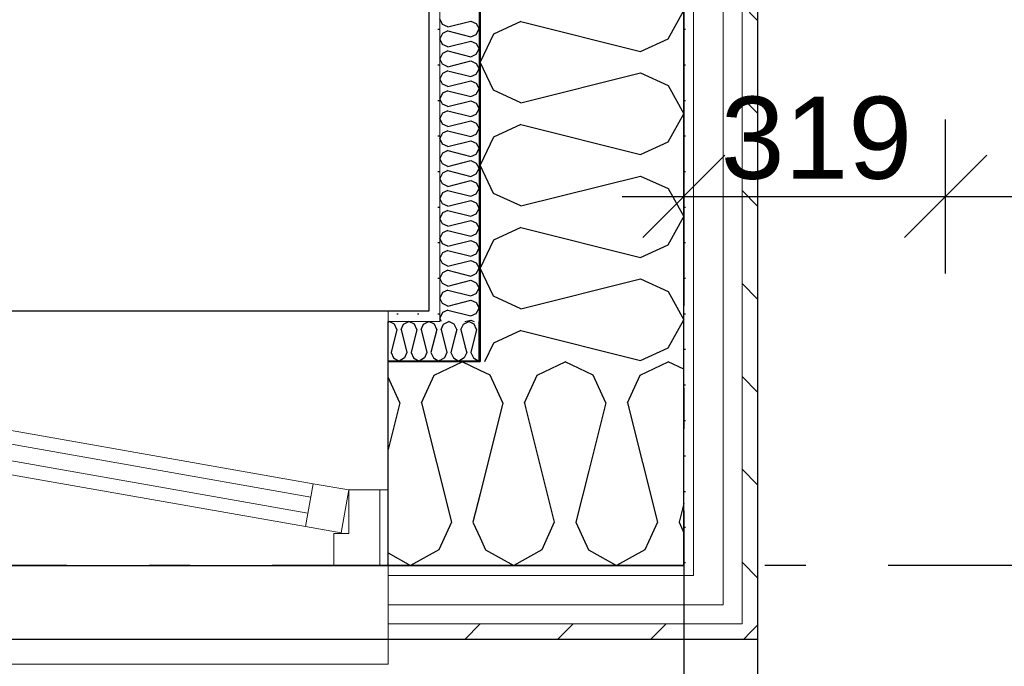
# Model space of a CAD drawing. Header units: millimetres. Extents: x -5000 to 341424, y -9235 to 550260.
# Tile 15 of 236: x 280727 to 281926, y 347648 to 348435. Entities that reach past the tile are written whole.
import ezdxf
from ezdxf.enums import TextEntityAlignment as Align

# ---------------------------------------------------------------- set-up
doc = ezdxf.new("R2010")
doc.units = ezdxf.units.MM
doc.header["$LTSCALE"] = 0.5
doc.header["$MEASUREMENT"] = 0
for name, pattern in [('Akselinje', [1500, 1000, -200, 100, -200]), ('Over snittplan', [260, 150, -50, 10, -50]), ('PLINE', [0])]:
    doc.linetypes.add(name, pattern=pattern)
for name, color, linetype in [('232- Ikke-bærende yttervegger (Skravur)(Nye konstruksjoner)', 7, 'Continuous'), ('232- Ikke-bærende yttervegger(Nye konstruksjoner)', 7, 'Continuous'), ('244- Vinduer_ dører_ foldevegger(Nye konstruksjoner)', 7, 'Continuous'), ('255- Gulvoverflate(Nye konstruksjoner)', 7, 'Continuous'), ('82-- Modullinjer(Nye konstruksjoner)', 7, 'Continuous'), ('842-M___1_50 Målsetting bygning', 7, 'Continuous'), ('862- M___Nettoareal(Nye konstruksjoner)', 7, 'Continuous'), ('862- M___Nettoareal(Polylinje)(Nye konstruksjoner)', 7, 'Continuous'), ('862- M___Nettoareal(Tekst)(Nye konstruksjoner)', 7, 'Continuous')]:
    doc.layers.add(name, color=color, linetype=linetype)
for name, color, linetype, lineweight in [('234- Vinduer_ dører_ porter(Nye konstruksjoner)', 7, 'Continuous', 0), ('235- Utvendig kledning og overflate(Nye konstruksjoner)', 7, 'Continuous', 0), ('236- Innvendig kledning og overflate(Nye konstruksjoner)', 7, 'Continuous', 0)]:
    doc.layers.add(name, color=color, linetype=linetype, lineweight=lineweight)
doc.styles.add('GENERATED_STYLE_1', font='txt')
doc.styles.add('GENERATED_STYLE_3', font='arial.ttf')
doc.styles.add('GENERATED_STYLE_5', font='arial.ttf')
doc.dimstyles.new('GENERATED_STYLE__2', dxfattribs={"dimtxt": 100, "dimasz": 95, "dimexe": 0.18, "dimexo": 0.0625, "dimgap": 0, "dimtad": 1, "dimtih": 1, "dimtoh": 1, "dimdec": 0, "dimzin": 0, "dimdsep": 46, "dimtxsty": 'GENERATED_STYLE_3', "dimblk": 'ARROWHEAD_6', "dimblk1": 'ARROWHEAD_6', "dimblk2": 'ARROWHEAD_6', "dimcen": 0.09, "dimse1": 1, "dimse2": 1, "dimclrd": 256, "dimclre": 256, "dimclrt": 256, "dimadec": 1, "dimazin": 0, "dimtfac": 1, "dimtdec": 4, "dimtmove": 0, "dimatfit": 3, "dimfxl": 1, "dimtolj": 1, "dimtzin": 0, "dimarcsym": 0})
pattern_1 = [(45, (0, 0), (-56.568542, 56.568542), [80, 0])]
pattern_2 = [(0, (0, 0), (0, 43.30127), [0, -25]), (0, (12.5, 21.65), (0, 43.30127), [0, -25])]

# ---------------------------------------------------------------- blocks, each defined once
blk = doc.blocks.new('LEILIGHET 4__1', base_point=(283768.6, 348580.7))
at = {"layer": '862- M___Nettoareal(Polylinje)(Nye konstruksjoner)', "flags": 128}
blk.add_lwpolyline([(286041, 356380.7), (277911, 356380.7), (277911, 348080.7), (281226, 348080.7), (281226, 349780.7), (286041, 349780.7)], close=True, dxfattribs=at)
at = {"layer": '862- M___Nettoareal(Tekst)(Nye konstruksjoner)', "style": 'GENERATED_STYLE_1'}
for tag, p in [('DUMMY_861', (280027.5, 358559.6)), ('ROOM_NAME', (279287.3, 358509.7)), ('DUMMY_862', (279287.3, 358371.3))]:
    blk.add_attdef(tag, text='', height=100, dxfattribs=at).set_placement(p, align=Align.TOP_LEFT)
blk = doc.blocks.new('UTEPLASS__27', base_point=(283776.8, 347380.7))
at = {"layer": '862- M___Nettoareal(Polylinje)(Nye konstruksjoner)', "linetype": 'PLINE', "flags": 128}
blk.add_lwpolyline([(285803, 349380.7), (281626, 349380.7), (281626, 346530.7), (285803, 346530.7)], close=True, dxfattribs=at)
at = {"layer": '862- M___Nettoareal(Tekst)(Nye konstruksjoner)', "style": 'GENERATED_STYLE_1'}
for tag, p in [('DUMMY_861', (284091.6, 347568.9)), ('ROOM_NAME', (283461.9, 347519.1)), ('DUMMY_862', (283461.9, 347380.7))]:
    blk.add_attdef(tag, text='', height=100, dxfattribs=at).set_placement(p, align=Align.TOP_LEFT)
blk = doc.blocks.new('*X45')
at = {"layer": '232- Ikke-bærende yttervegger (Skravur)(Nye konstruksjoner)', "linetype": 'PLINE'}
for p, q in [((281243, 348063.7), (281243.3, 348064.5)), ((281243.3, 348064.5), (281250, 348067.7)), ((281256.6, 348064.5), (281250, 348067.7)), ((281259.6, 348058), (281256.6, 348064.5)), ((281264.7, 348058), (281267.6, 348064.5)), ((281267.6, 348064.5), (281274.3, 348067.7)), ((281280.9, 348064.5), (281274.3, 348067.7)), ((281283.8, 348058), (281280.9, 348064.5)), ((281259.6, 348058), (281257.4, 348049.3)), ((281264.7, 348058), (281270, 348036.7)), ((281283.8, 348058), (281276.8, 348029.9)), ((281287, 348020), (281286.8, 348019.9))]:
    blk.add_line(p, q, dxfattribs=at)
blk = doc.blocks.new('*X46')
at = {"layer": '232- Ikke-bærende yttervegger (Skravur)(Nye konstruksjoner)', "linetype": 'PLINE'}
for p, q in [((281357.4, 348002.5), (281391.6, 348018.7)), ((281425.9, 348002.5), (281391.6, 348018.7)), ((281482.8, 348002.5), (281517.1, 348018.7)), ((281536, 348009.7), (281517.1, 348018.7)), ((281342.1, 347968.9), (281357.4, 348002.5)), ((281441.2, 347968.9), (281425.9, 348002.5)), ((281467.5, 347968.9), (281482.8, 348002.5)), ((281342.1, 347968.9), (281343.5, 347963.2)), ((281441.2, 347968.9), (281420.5, 347886.2)), ((281467.5, 347968.9), (281503.9, 347823.4)), ((281536, 347846.4), (281530.3, 347823.4)), ((281503.9, 347823.4), (281497.5, 347809.2)), ((281530.3, 347823.4), (281536, 347810.7))]:
    blk.add_line(p, q, dxfattribs=at)
blk = doc.blocks.new('*X49')
at = {"layer": '232- Ikke-bærende yttervegger (Skravur)(Nye konstruksjoner)', "linetype": 'PLINE'}
for p, q in [((281176, 348067.1), (281177.1, 348067.7)), ((281183.8, 348064.5), (281177.1, 348067.7)), ((281186.7, 348058), (281183.8, 348064.5)), ((281191.8, 348058), (281194.8, 348064.5)), ((281194.8, 348064.5), (281201.4, 348067.7)), ((281208, 348064.5), (281201.4, 348067.7)), ((281211, 348058), (281208, 348064.5)), ((281216.1, 348058), (281219.1, 348064.5)), ((281219.1, 348064.5), (281225.7, 348067.7)), ((281232.3, 348064.5), (281225.7, 348067.7)), ((281235.3, 348058), (281232.3, 348064.5)), ((281186.7, 348058), (281179.7, 348029.9)), ((281191.8, 348058), (281198.9, 348029.9)), ((281211, 348058), (281204, 348029.9)), ((281216.1, 348058), (281223.1, 348029.9)), ((281235.3, 348058), (281228.2, 348029.9)), ((281179.7, 348029.9), (281182.6, 348023.4)), ((281198.9, 348029.9), (281195.9, 348023.4)), ((281204, 348029.9), (281206.9, 348023.4)), ((281223.1, 348029.9), (281220.2, 348023.4)), ((281228.2, 348029.9), (281231.2, 348023.4)), ((281182.6, 348023.4), (281189.3, 348019.7)), ((281195.9, 348023.4), (281189.3, 348019.7)), ((281206.9, 348023.4), (281213.6, 348019.7)), ((281220.2, 348023.4), (281213.6, 348019.7)), ((281231.2, 348023.4), (281237.8, 348019.7)), ((281239, 348020.3), (281237.8, 348019.7))]:
    blk.add_line(p, q, dxfattribs=at)
blk = doc.blocks.new('*X50')
at = {"layer": '232- Ikke-bærende yttervegger (Skravur)(Nye konstruksjoner)', "linetype": 'PLINE'}
for p, q in [((281240.4, 348058), (281243, 348063.7)), ((281240.4, 348058), (281247.4, 348029.9)), ((281257.4, 348049.3), (281252.5, 348029.9)), ((281247.4, 348029.9), (281244.5, 348023.4)), ((281252.5, 348029.9), (281255.5, 348023.4)), ((281271.7, 348029.9), (281268.8, 348023.4)), ((281270, 348036.7), (281271.7, 348029.9)), ((281276.8, 348029.9), (281279.8, 348023.4)), ((281244.5, 348023.4), (281239, 348020.3)), ((281255.5, 348023.4), (281262.1, 348019.7)), ((281268.8, 348023.4), (281262.1, 348019.7)), ((281279.8, 348023.4), (281286.4, 348019.7)), ((281286.8, 348019.9), (281286.4, 348019.7))]:
    blk.add_line(p, q, dxfattribs=at)
blk = doc.blocks.new('*X53')
at = {"layer": '232- Ikke-bærende yttervegger (Skravur)(Nye konstruksjoner)', "linetype": 'PLINE'}
for p, q in [((281231.9, 348002.5), (281266.2, 348018.7)), ((281288, 348008.3), (281266.2, 348018.7)), ((281190.3, 347968.9), (281176, 348000.2)), ((281216.6, 347968.9), (281231.9, 348002.5)), ((281190.3, 347968.9), (281176, 347911.8)), ((281216.6, 347968.9), (281253, 347823.4)), ((281288, 347858), (281279.3, 347823.4)), ((281253, 347823.4), (281237.7, 347789.8)), ((281279.3, 347823.4), (281288, 347804.4)), ((281237.7, 347789.8), (281203.4, 347770.7)), ((281176, 347786), (281203.4, 347770.7))]:
    blk.add_line(p, q, dxfattribs=at)
blk = doc.blocks.new('*X54')
at = {"layer": '232- Ikke-bærende yttervegger (Skravur)(Nye konstruksjoner)', "linetype": 'PLINE'}
for p, q in [((281300.4, 348002.5), (281288, 348008.3)), ((281315.7, 347968.9), (281300.4, 348002.5)), ((281315.7, 347968.9), (281288, 347858)), ((281343.5, 347963.2), (281378.4, 347823.4)), ((281420.5, 347886.2), (281404.8, 347823.4)), ((281378.4, 347823.4), (281363.2, 347789.8)), ((281404.8, 347823.4), (281420.1, 347789.8)), ((281288, 347804.4), (281294.6, 347789.8)), ((281497.5, 347809.2), (281488.6, 347789.8)), ((281294.6, 347789.8), (281328.9, 347770.7)), ((281363.2, 347789.8), (281328.9, 347770.7)), ((281420.1, 347789.8), (281454.3, 347770.7)), ((281488.6, 347789.8), (281454.3, 347770.7))]:
    blk.add_line(p, q, dxfattribs=at)
blk = doc.blocks.new('Vindu[1]')
at = {"layer": '234- Vinduer_ dører_ porter(Nye konstruksjoner)', "linetype": 'PLINE'}
for p, q in [((280066, 348080.7), (281176, 348080.7)), ((280172.7, 348031.1), (281084.7, 347870.3)), ((280169.9, 348014.9), (281081.8, 347854.1)), ((281078.3, 347834.4), (280166.4, 347995.2)), ((281075.5, 347818.1), (280163.5, 347978.9)), ((281075.5, 347818.1), (281084.7, 347870.3)), ((281084.7, 347870.3), (281128, 347862.7)), ((281128, 347862.7), (281118.8, 347810.5)), ((281128, 347809.7), (281128, 347862.7)), ((281128, 347862.7), (281166, 347862.7)), ((281166, 347862.7), (281176, 347862.7)), ((281166, 347770.7), (281166, 347862.7)), ((281118.8, 347810.5), (281075.5, 347818.1)), ((281110, 347770.7), (281110, 347809.7)), ((281110, 347809.7), (281128, 347809.7)), ((281166, 347770.7), (281110, 347770.7)), ((281176, 347770.7), (281166, 347770.7)), ((280066, 347680.7), (281176, 347680.7)), ((281176, 347650.7), (281176, 347680.7)), ((280066, 347650.7), (281176, 347650.7))]:
    blk.add_line(p, q, dxfattribs=at)
at = {"layer": '235- Utvendig kledning og overflate(Nye konstruksjoner)', "linetype": 'PLINE'}
for p, q in [((281176, 347758.7), (281176, 347770.7)), ((281176, 347722.7), (281176, 347758.7)), ((281176, 347699.7), (281176, 347722.7)), ((281176, 347680.7), (281176, 347699.7))]:
    blk.add_line(p, q, dxfattribs=at)
at = {"layer": '236- Innvendig kledning og overflate(Nye konstruksjoner)', "linetype": 'PLINE'}
for p, q in [((281176, 348067.7), (281176, 348080.7)), ((281176, 348018.7), (281176, 348019.7))]:
    blk.add_line(p, q, dxfattribs=at)
at = {"layer": '244- Vinduer_ dører_ foldevegger(Nye konstruksjoner)', "linetype": 'PLINE'}
for p, q in [((281176, 348019.7), (281176, 348067.7)), ((281176, 347862.7), (281176, 348018.7)), ((281176, 347770.7), (281176, 347862.7)), ((281176, 347770.7), (281176, 347862.7))]:
    blk.add_line(p, q, dxfattribs=at)
blk = doc.blocks.new('*X59')
at = {"layer": '232- Ikke-bærende yttervegger (Skravur)(Nye konstruksjoner)', "linetype": 'PLINE'}
for p, q in [((281242.1, 348429.6), (281239, 348436.3)), ((281248.6, 348426.7), (281242.1, 348429.6)), ((281248.6, 348426.7), (281276.8, 348433.7)), ((281276.8, 348433.7), (281283.3, 348430.7)), ((281283.3, 348430.7), (281287, 348424.1)), ((281283.3, 348417.5), (281287, 348424.1)), ((281242.1, 348418.6), (281239, 348412)), ((281248.6, 348421.6), (281242.1, 348418.6)), ((281248.6, 348421.6), (281276.8, 348414.5)), ((281276.8, 348414.5), (281283.3, 348417.5)), ((281242.1, 348405.3), (281239, 348412)), ((281248.6, 348402.4), (281242.1, 348405.3)), ((281248.6, 348402.4), (281276.8, 348409.4)), ((281276.8, 348409.4), (281283.3, 348406.5)), ((281283.3, 348406.5), (281287, 348399.8)), ((281242.1, 348394.3), (281239, 348387.7)), ((281248.6, 348397.3), (281242.1, 348394.3)), ((281248.6, 348397.3), (281276.8, 348390.2)), ((281276.8, 348390.2), (281283.3, 348393.2)), ((281283.3, 348393.2), (281287, 348399.8)), ((281242.1, 348381.1), (281239, 348387.7)), ((281248.6, 348378.1), (281242.1, 348381.1)), ((281248.6, 348378.1), (281276.8, 348385.1)), ((281276.8, 348385.1), (281283.3, 348382.2)), ((281283.3, 348382.2), (281287, 348375.6)), ((281242.1, 348370), (281239, 348363.4)), ((281248.6, 348373), (281242.1, 348370)), ((281248.6, 348373), (281276.8, 348366)), ((281276.8, 348366), (281283.3, 348368.9)), ((281283.3, 348368.9), (281287, 348375.6)), ((281242.1, 348356.8), (281239, 348363.4)), ((281248.6, 348353.8), (281242.1, 348356.8)), ((281248.6, 348353.8), (281276.8, 348360.9)), ((281276.8, 348360.9), (281283.3, 348357.9)), ((281283.3, 348357.9), (281287, 348351.3)), ((281242.1, 348345.8), (281239, 348339.1)), ((281248.6, 348348.7), (281242.1, 348345.8)), ((281248.6, 348348.7), (281276.8, 348341.7)), ((281276.8, 348341.7), (281283.3, 348344.6)), ((281283.3, 348344.6), (281287, 348351.3)), ((281242.1, 348332.5), (281239, 348339.1)), ((281248.6, 348329.5), (281242.1, 348332.5)), ((281248.6, 348329.5), (281276.8, 348336.6)), ((281276.8, 348336.6), (281283.3, 348333.6)), ((281283.3, 348333.6), (281287, 348327)), ((281242.1, 348321.5), (281239, 348314.9)), ((281248.6, 348324.4), (281242.1, 348321.5)), ((281248.6, 348324.4), (281276.8, 348317.4)), ((281276.8, 348317.4), (281283.3, 348320.4)), ((281283.3, 348320.4), (281287, 348327)), ((281242.1, 348308.2), (281239, 348314.9)), ((281248.6, 348305.3), (281242.1, 348308.2)), ((281248.6, 348305.3), (281276.8, 348312.3)), ((281276.8, 348312.3), (281283.3, 348309.3)), ((281283.3, 348309.3), (281287, 348302.7)), ((281242.1, 348297.2), (281239, 348290.6)), ((281248.6, 348300.2), (281242.1, 348297.2)), ((281248.6, 348300.2), (281276.8, 348293.1)), ((281276.8, 348293.1), (281283.3, 348296.1)), ((281283.3, 348296.1), (281287, 348302.7)), ((281242.1, 348283.9), (281239, 348290.6)), ((281248.6, 348281), (281242.1, 348283.9)), ((281248.6, 348281), (281276.8, 348288)), ((281276.8, 348288), (281283.3, 348285.1)), ((281283.3, 348285.1), (281287, 348278.4)), ((281242.1, 348272.9), (281239, 348266.3)), ((281248.6, 348275.9), (281242.1, 348272.9)), ((281248.6, 348275.9), (281276.8, 348268.8)), ((281276.8, 348268.8), (281283.3, 348271.8)), ((281283.3, 348271.8), (281287, 348278.4)), ((281242.1, 348259.7), (281239, 348266.3)), ((281248.6, 348256.7), (281242.1, 348259.7)), ((281248.6, 348256.7), (281276.8, 348263.7)), ((281276.8, 348263.7), (281283.3, 348260.8)), ((281283.3, 348260.8), (281287, 348254.2)), ((281242.1, 348248.6), (281239, 348242)), ((281248.6, 348251.6), (281242.1, 348248.6)), ((281248.6, 348251.6), (281276.8, 348244.6)), ((281276.8, 348244.6), (281283.3, 348247.5)), ((281283.3, 348247.5), (281287, 348254.2)), ((281242.1, 348235.4), (281239, 348242)), ((281248.6, 348232.4), (281242.1, 348235.4)), ((281248.6, 348232.4), (281276.8, 348239.5)), ((281276.8, 348239.5), (281283.3, 348236.5)), ((281283.3, 348236.5), (281287, 348229.9)), ((281242.1, 348224.4), (281239, 348217.7)), ((281248.6, 348227.3), (281242.1, 348224.4)), ((281248.6, 348227.3), (281276.8, 348220.3)), ((281276.8, 348220.3), (281283.3, 348223.2)), ((281283.3, 348223.2), (281287, 348229.9)), ((281242.1, 348211.1), (281239, 348217.7)), ((281248.6, 348208.1), (281242.1, 348211.1)), ((281248.6, 348208.1), (281276.8, 348215.2)), ((281276.8, 348215.2), (281283.3, 348212.2)), ((281283.3, 348212.2), (281287, 348205.6)), ((281242.1, 348200.1), (281239, 348193.4)), ((281248.6, 348203), (281242.1, 348200.1)), ((281248.6, 348203), (281276.8, 348196)), ((281276.8, 348196), (281283.3, 348199)), ((281283.3, 348199), (281287, 348205.6)), ((281242.1, 348186.8), (281239, 348193.4)), ((281248.6, 348183.9), (281242.1, 348186.8)), ((281248.6, 348183.9), (281276.8, 348190.9)), ((281276.8, 348190.9), (281283.3, 348187.9)), ((281283.3, 348187.9), (281287, 348181.3)), ((281242.1, 348175.8), (281239, 348169.2)), ((281248.6, 348178.8), (281242.1, 348175.8)), ((281248.6, 348178.8), (281276.8, 348171.7)), ((281276.8, 348171.7), (281283.3, 348174.7)), ((281283.3, 348174.7), (281287, 348181.3)), ((281242.1, 348162.5), (281239, 348169.2)), ((281248.6, 348159.6), (281242.1, 348162.5)), ((281248.6, 348159.6), (281276.8, 348166.6)), ((281276.8, 348166.6), (281283.3, 348163.7)), ((281283.3, 348163.7), (281287, 348157)), ((281242.1, 348151.5), (281239, 348144.9)), ((281248.6, 348154.5), (281242.1, 348151.5)), ((281248.6, 348154.5), (281276.8, 348147.4)), ((281276.8, 348147.4), (281283.3, 348150.4)), ((281283.3, 348150.4), (281287, 348157)), ((281242.1, 348138.3), (281239, 348144.9)), ((281248.6, 348135.3), (281242.1, 348138.3)), ((281248.6, 348135.3), (281276.8, 348142.3)), ((281276.8, 348142.3), (281283.3, 348139.4)), ((281283.3, 348139.4), (281287, 348132.7)), ((281242.1, 348127.2), (281239, 348120.6)), ((281248.6, 348130.2), (281242.1, 348127.2)), ((281248.6, 348130.2), (281276.8, 348123.2)), ((281276.8, 348123.2), (281283.3, 348126.1)), ((281283.3, 348126.1), (281287, 348132.7)), ((281242.1, 348114), (281239, 348120.6)), ((281248.6, 348111), (281242.1, 348114)), ((281248.6, 348111), (281276.8, 348118.1)), ((281276.8, 348118.1), (281283.3, 348115.1)), ((281283.3, 348115.1), (281287, 348108.5)), ((281242.1, 348103), (281239, 348096.3)), ((281248.6, 348105.9), (281242.1, 348103)), ((281248.6, 348105.9), (281276.8, 348098.9)), ((281276.8, 348098.9), (281283.3, 348101.8)), ((281283.3, 348101.8), (281287, 348108.5)), ((281242.1, 348089.7), (281239, 348096.3)), ((281248.6, 348086.7), (281242.1, 348089.7)), ((281248.6, 348086.7), (281276.8, 348093.8)), ((281276.8, 348093.8), (281283.3, 348090.8)), ((281283.3, 348090.8), (281287, 348084.2)), ((281242.1, 348078.7), (281239, 348072)), ((281248.6, 348081.6), (281242.1, 348078.7)), ((281248.6, 348081.6), (281276.8, 348074.6)), ((281276.8, 348074.6), (281283.3, 348077.6)), ((281283.3, 348077.6), (281287, 348084.2)), ((281241.1, 348067.7), (281239, 348072)), ((281269.6, 348067.7), (281276.8, 348069.5)), ((281276.8, 348069.5), (281280.8, 348067.7))]:
    blk.add_line(p, q, dxfattribs=at)
blk = doc.blocks.new('*X61')
at = {"layer": '232- Ikke-bærende yttervegger (Skravur)(Nye konstruksjoner)', "linetype": 'PLINE'}
for p, q in [((281516.9, 348412.1), (281536, 348446.4)), ((281337.8, 348433.2), (281304.2, 348417.9)), ((281337.8, 348433.2), (281483.3, 348396.8)), ((281304.2, 348417.9), (281288, 348383.7)), ((281483.3, 348396.8), (281516.9, 348412.1)), ((281304.2, 348349.4), (281288, 348383.7)), ((281337.8, 348334.1), (281483.3, 348370.5)), ((281483.3, 348370.5), (281516.9, 348355.2)), ((281516.9, 348355.2), (281536, 348320.9)), ((281337.8, 348334.1), (281304.2, 348349.4)), ((281516.9, 348286.7), (281536, 348320.9)), ((281337.8, 348307.7), (281304.2, 348292.5)), ((281337.8, 348307.7), (281483.3, 348271.4)), ((281304.2, 348292.5), (281288, 348258.2)), ((281483.3, 348271.4), (281516.9, 348286.7)), ((281304.2, 348223.9), (281288, 348258.2)), ((281337.8, 348208.6), (281483.3, 348245)), ((281483.3, 348245), (281516.9, 348229.7)), ((281337.8, 348208.6), (281304.2, 348223.9)), ((281516.9, 348229.7), (281536, 348195.5)), ((281516.9, 348161.2), (281536, 348195.5)), ((281337.8, 348182.3), (281304.2, 348167)), ((281337.8, 348182.3), (281483.3, 348145.9)), ((281304.2, 348167), (281288, 348132.7)), ((281483.3, 348145.9), (281516.9, 348161.2)), ((281304.2, 348098.5), (281288, 348132.7)), ((281337.8, 348083.2), (281483.3, 348119.6)), ((281483.3, 348119.6), (281516.9, 348104.3)), ((281516.9, 348104.3), (281536, 348070)), ((281337.8, 348083.2), (281304.2, 348098.5)), ((281516.9, 348035.8), (281536, 348070)), ((281337.8, 348056.8), (281304.2, 348041.6)), ((281337.8, 348056.8), (281483.3, 348020.5)), ((281304.2, 348041.6), (281293.4, 348018.7)), ((281483.3, 348020.5), (281516.9, 348035.8))]:
    blk.add_line(p, q, dxfattribs=at)
blk = doc.blocks.new('Standard grid marker[85]', base_point=(305734.8, 347770.7))
at = {"layer": '82-- Modullinjer(Nye konstruksjoner)', "linetype": 'Akselinje'}
blk.add_line((305534.8, 347770.7), (271734.8, 347770.7), dxfattribs=at)
at = {"layer": '82-- Modullinjer(Nye konstruksjoner)', "style": 'GENERATED_STYLE_5'}
for tag, p in [('AC_MarkerText_1_1', (271409.8, 347824.4)), ('AC_MarkerText_1_0', (305859.8, 347824.4))]:
    blk.add_attdef(tag, text='', height=100, rotation=360, dxfattribs=at).set_placement(p, align=Align.TOP_CENTER)
blk = doc.blocks.new('Standard grid marker[93]', base_point=(281536, 363787.1))
at = {"layer": '82-- Modullinjer(Nye konstruksjoner)', "linetype": 'Akselinje'}
blk.add_line((281536, 363587.1), (281536, 339987.1), dxfattribs=at)
at = {"layer": '82-- Modullinjer(Nye konstruksjoner)', "style": 'GENERATED_STYLE_5'}
for tag, p in [('AC_MarkerText_1_0', (281536, 363965.3)), ('AC_MarkerText_1_1', (281536, 339715.3))]:
    blk.add_attdef(tag, text='', height=100, rotation=360, dxfattribs=at).set_placement(p, align=Align.TOP_CENTER)
blk = doc.blocks.new('*D731')
at = {"layer": '842-M___1_50 Målsetting bygning', "linetype": 'PLINE'}
for p, q in [((281536, 348126.4), (281536, 348313.9)), ((281855, 348126.4), (281855, 348313.9)), ((281586, 348270.2), (281486, 348170.2)), ((281905, 348270.2), (281805, 348170.2)), ((281461, 348220.2), (281536, 348220.2)), ((281536, 348220.2), (281855, 348220.2))]:
    blk.add_line(p, q, dxfattribs=at)
at = {"layer": '842-M___1_50 Målsetting bygning', "insert": (281581.1, 348240.2), "char_height": 100, "attachment_point": 7, "style": 'GENERATED_STYLE_3'}
blk.add_mtext('\\A1;{\\pql;\\fArial|b0|i0|c0|p0;\\W1.000000;319}', dxfattribs=at)
blk = doc.blocks.new('ARROWHEAD_6')
at = {"linetype": 'Continuous'}
for p, q in [((-0.5, -0.5), (0.5, 0.5)), ((0, 0), (-1, 0))]:
    blk.add_line(p, q, dxfattribs=at)
blk = doc.blocks.new('*D732')
at = {"layer": '842-M___1_50 Målsetting bygning', "linetype": 'PLINE'}
for p, q in [((281855, 348126.4), (281855, 348313.9)), ((282965, 348126.4), (282965, 348313.9)), ((281905, 348270.2), (281805, 348170.2)), ((283015, 348270.2), (282915, 348170.2)), ((281855, 348220.2), (282965, 348220.2))]:
    blk.add_line(p, q, dxfattribs=at)
at = {"layer": '842-M___1_50 Målsetting bygning', "char_height": 100, "attachment_point": 7, "style": 'GENERATED_STYLE_3'}
for s, insert in [('\\A1;{\\pql;\\fArial|b0|i0|c0|p0;\\W1.000000;1\xa0110}', (282243.5, 348240.2)), ('\\A1;{\\pql;\\fArial|b0|i0|c0|p0;\\W1.000000;2\xa0710}', (282238.4, 348100.2))]:
    blk.add_mtext(s, dxfattribs=dict(at, insert=insert))
blk = doc.blocks.new('*D735')
at = {"layer": '842-M___1_50 Målsetting bygning', "linetype": 'PLINE'}
for p, q in [((280066, 346672.9), (280066, 346860.4)), ((281176, 346672.9), (281176, 346860.4)), ((280116, 346816.6), (280016, 346716.6)), ((281226, 346816.6), (281126, 346716.6)), ((279991, 346766.6), (280066, 346766.6)), ((280066, 346766.6), (281176, 346766.6))]:
    blk.add_line(p, q, dxfattribs=at)
at = {"layer": '842-M___1_50 Målsetting bygning', "char_height": 100, "attachment_point": 7, "style": 'GENERATED_STYLE_3'}
for s, insert in [('\\A1;{\\pql;\\fArial|b0|i0|c0|p0;\\W1.000000;1\xa0110}', (280454.5, 346786.6)), ('\\A1;{\\pql;\\fArial|b0|i0|c0|p0;\\W1.000000;2\xa0210}', (280449.4, 346646.6))]:
    blk.add_mtext(s, dxfattribs=dict(at, insert=insert))
blk = doc.blocks.new('*D736')
at = {"layer": '842-M___1_50 Målsetting bygning', "linetype": 'PLINE'}
for p, q in [((281176, 346672.9), (281176, 346860.4)), ((281536, 346672.9), (281536, 346860.4)), ((281226, 346816.6), (281126, 346716.6)), ((281486, 346716.6), (281586, 346816.6)), ((281176, 346766.6), (281536, 346766.6)), ((281536, 346766.6), (281611, 346766.6))]:
    blk.add_line(p, q, dxfattribs=at)
at = {"layer": '842-M___1_50 Målsetting bygning', "insert": (281241.6, 346786.6), "char_height": 100, "attachment_point": 7, "style": 'GENERATED_STYLE_3'}
blk.add_mtext('\\A1;{\\pql;\\fArial|b0|i0|c0|p0;\\W1.000000;360}', dxfattribs=at)
blk = doc.blocks.new('*D873')
at = {"layer": '842-M___1_50 Målsetting bygning', "linetype": 'PLINE'}
for p, q in [((281536, 343394), (281536, 343206.5)), ((286041, 343394), (286041, 343206.5)), ((281486, 343250.2), (281586, 343350.2)), ((285991, 343250.2), (286091, 343350.2)), ((286041, 343300.2), (281536, 343300.2))]:
    blk.add_line(p, q, dxfattribs=at)
at = {"layer": '842-M___1_50 Målsetting bygning', "char_height": 100, "attachment_point": 7, "style": 'GENERATED_STYLE_3'}
for s, insert in [('\\A1;{\\pql;\\fArial|b0|i0|c0|p0;\\W1.000000;4\xa0505}', (283616.9, 343320.2)), ('\\A1;{\\pql;\\fArial|b0|i0|c0|p0;\\W1.000000;220}', (286036.6, 343320.2))]:
    blk.add_mtext(s, dxfattribs=dict(at, insert=insert))
blk = doc.blocks.new('*D874')
at = {"layer": '842-M___1_50 Målsetting bygning', "linetype": 'PLINE'}
for p, q in [((281288, 343394), (281288, 343206.5)), ((281536, 343394), (281536, 343206.5)), ((281238, 343250.2), (281338, 343350.2)), ((281486, 343250.2), (281586, 343350.2)), ((281536, 343300.2), (281288, 343300.2))]:
    blk.add_line(p, q, dxfattribs=at)
at = {"layer": '842-M___1_50 Målsetting bygning', "insert": (281297.6, 343320.2), "char_height": 100, "attachment_point": 7, "style": 'GENERATED_STYLE_3'}
blk.add_mtext('\\A1;{\\pql;\\fArial|b0|i0|c0|p0;\\W1.000000;248}', dxfattribs=at)
blk = doc.blocks.new('*D875')
at = {"layer": '842-M___1_50 Målsetting bygning', "linetype": 'PLINE'}
for p, q in [((277849, 343394), (277849, 343206.5)), ((281288, 343394), (281288, 343206.5)), ((277799, 343250.2), (277899, 343350.2)), ((281238, 343250.2), (281338, 343350.2)), ((281288, 343300.2), (277849, 343300.2))]:
    blk.add_line(p, q, dxfattribs=at)
at = {"layer": '842-M___1_50 Målsetting bygning', "insert": (279396.9, 343320.2), "char_height": 100, "attachment_point": 7, "style": 'GENERATED_STYLE_3'}
blk.add_mtext('\\A1;{\\pql;\\fArial|b0|i0|c0|p0;\\W1.000000;3\xa0439}', dxfattribs=at)
blk = doc.blocks.new('SOV__39', base_point=(279477.1, 350061))
at = {"layer": '862- M___Nettoareal(Polylinje)(Nye konstruksjoner)', "linetype": 'PLINE', "flags": 128}
blk.add_lwpolyline([(281226, 351152.6), (277911, 351152.7), (277911, 348080.7), (281226, 348080.7)], close=True, dxfattribs=at)
at = {"layer": '862- M___Nettoareal(Tekst)(Nye konstruksjoner)', "style": 'GENERATED_STYLE_1'}
for tag, p in [('DUMMY_861', (279701.2, 350249.2)), ('ROOM_NAME', (279253, 350199.4)), ('DUMMY_862', (279253, 350061))]:
    blk.add_attdef(tag, text='', height=100, dxfattribs=at).set_placement(p, align=Align.TOP_LEFT)

msp = doc.modelspace()

# ---------------------------------------------------------------- hatches: boundary and pattern name
at = {"layer": '232- Ikke-bærende yttervegger (Skravur)(Nye konstruksjoner)', "linetype": 'Continuous'}
h = msp.add_hatch(dxfattribs=at)
h.set_pattern_fill('Prikker_tett', color=256, style=0, pattern_type=2)
h.set_pattern_definition(pattern_2)
h.paths.add_polyline_path([(281226, 349767.7), (281226, 348080.7), (281239, 348080.7), (281239, 349767.7)])
for points in [[(281287, 349718.7), (281287, 348019.7), (281288, 348019.7), (281288, 349718.7)], [(281176, 348018.7), (281287, 348018.7), (281287, 348019.7), (281176, 348019.7)], [(281287, 348019.7), (281288, 348018.7), (281288, 348019.7)], [(281287, 348018.7), (281288, 348018.7), (281287, 348019.7)]]:
    msp.add_hatch(color=256, dxfattribs=at).paths.add_polyline_path(points)
h = msp.add_hatch(dxfattribs=at)
h.set_pattern_fill('Prikker_tett', color=256, style=0, pattern_type=2)
h.set_pattern_definition(pattern_2)
h.paths.add_polyline_path([(281548, 349458.7), (281536, 349458.7), (281536, 347770.7), (281548, 347770.7)])
h = msp.add_hatch(dxfattribs=at)
h.set_pattern_fill('Skrålinjer_2', color=256, style=0, pattern_type=2)
h.set_pattern_definition([(135, (0, 0), (56.568542, 56.568542), [80, 0])])
h.paths.add_polyline_path([(281607, 349380.7), (281607, 347699.7), (281626, 347699.7), (281626, 349380.7)])
h = msp.add_hatch(dxfattribs=at)
h.set_pattern_fill('Prikker_tett', color=256, style=0, pattern_type=2)
h.set_pattern_definition(pattern_2)
h.paths.add_polyline_path([(281226, 348080.7), (281176, 348080.7), (281176, 348067.7), (281226, 348067.7)])
h = msp.add_hatch(dxfattribs=at)
h.set_pattern_fill('Prikker_tett', color=256, style=0, pattern_type=2)
h.set_pattern_definition(pattern_2)
h.paths.add_polyline_path([(281226, 348080.7), (281239, 348067.7), (281239, 348080.7)])
h = msp.add_hatch(dxfattribs=at)
h.set_pattern_fill('Prikker_tett', color=256, style=0, pattern_type=2)
h.set_pattern_definition(pattern_2)
h.paths.add_polyline_path([(281226, 348067.7), (281239, 348067.7), (281226, 348080.7)])
h = msp.add_hatch(dxfattribs=at)
h.set_pattern_fill('Prikker_tett', color=256, style=0, pattern_type=2)
h.set_pattern_definition(pattern_2)
h.paths.add_polyline_path([(281176, 347770.7), (281176, 347758.7), (281536, 347758.7), (281536, 347770.7)])
h = msp.add_hatch(dxfattribs=at)
h.set_pattern_fill('Prikker_tett', color=256, style=0, pattern_type=2)
h.set_pattern_definition(pattern_2)
h.paths.add_polyline_path([(281548, 347770.7), (281536, 347770.7), (281548, 347758.7)])
h = msp.add_hatch(dxfattribs=at)
h.set_pattern_fill('Prikker_tett', color=256, style=0, pattern_type=2)
h.set_pattern_definition(pattern_2)
h.paths.add_polyline_path([(281536, 347770.7), (281536, 347758.7), (281548, 347758.7)])
h = msp.add_hatch(dxfattribs=at)
h.set_pattern_fill('Skrålinjer_2', color=256, style=0, pattern_type=2)
h.set_pattern_definition(pattern_1)
h.paths.add_polyline_path([(281176, 347699.7), (281176, 347680.7), (281607, 347680.7), (281607, 347699.7)])
h = msp.add_hatch(dxfattribs=at)
h.set_pattern_fill('Skrålinjer_2', color=256, style=0, pattern_type=2)
h.set_pattern_definition(pattern_1)
h.paths.add_polyline_path([(281607, 347699.7), (281626, 347680.7), (281626, 347699.7)])
h = msp.add_hatch(dxfattribs=at)
h.set_pattern_fill('Skrålinjer_2', color=256, style=0, pattern_type=2)
h.set_pattern_definition(pattern_1)
h.paths.add_polyline_path([(281607, 347680.7), (281626, 347680.7), (281607, 347699.7)])

# ---------------------------------------------------------------- linework, layer by layer
at = {"layer": '232- Ikke-bærende yttervegger(Nye konstruksjoner)', "linetype": 'PLINE'}
for p, q in [((281287, 349718.7), (281287, 348067.7)), ((281288, 349470.7), (281288, 348019.7)), ((281536, 348018.7), (281536, 349470.7)), ((281176, 348019.7), (281176, 348067.7)), ((281287, 348019.7), (281287, 348067.7)), ((281287, 348019.7), (281287, 348067.7)), ((281287, 348019.7), (281176, 348019.7)), ((281288, 348018.7), (281176, 348018.7)), ((281176, 347862.7), (281176, 348018.7)), ((281288, 348018.7), (281288, 348019.7)), ((281288, 348018.7), (281288, 348019.7)), ((281536, 347770.7), (281536, 348018.7)), ((281536, 347770.7), (281536, 348018.7)), ((281176, 347770.7), (281176, 347862.7)), ((281176, 347770.7), (281288, 347770.7)), ((281288, 347770.7), (281536, 347770.7))]:
    msp.add_line(p, q, dxfattribs=at)
at = {"layer": '235- Utvendig kledning og overflate(Nye konstruksjoner)', "linetype": 'PLINE'}
for p, q in [((281548, 347770.7), (281548, 349458.7)), ((281584, 347758.7), (281584, 349422.7)), ((281607, 347722.7), (281607, 349399.7)), ((281176, 347758.7), (281176, 347770.7)), ((281548, 347758.7), (281548, 347770.7)), ((281548, 347758.7), (281548, 347770.7)), ((281176, 347758.7), (281536, 347758.7)), ((281176, 347722.7), (281176, 347758.7)), ((281536, 347758.7), (281548, 347758.7)), ((281584, 347722.7), (281584, 347758.7)), ((281176, 347722.7), (281548, 347722.7)), ((281176, 347699.7), (281176, 347722.7)), ((281548, 347722.7), (281584, 347722.7)), ((281607, 347699.7), (281607, 347722.7)), ((281607, 347699.7), (281607, 347722.7)), ((281176, 347699.7), (281584, 347699.7)), ((281176, 347680.7), (281176, 347699.7)), ((281584, 347699.7), (281607, 347699.7))]:
    msp.add_line(p, q, dxfattribs=at)
at = {"layer": '235- Utvendig kledning og overflate(Nye konstruksjoner)', "linetype": 'PLINE', "flags": 128}
for points in [[(281626, 347699.7), (281626, 349380.7)], [(281626, 347680.7), (281626, 347699.7)], [(281176, 347680.7), (281626, 347680.7)]]:
    msp.add_lwpolyline(points, dxfattribs=at)
at = {"layer": '236- Innvendig kledning og overflate(Nye konstruksjoner)', "linetype": 'PLINE'}
for p, q in [((281239, 349719.7), (281239, 348080.7)), ((281176, 348067.7), (281176, 348080.7)), ((281239, 348067.7), (281239, 348080.7)), ((281239, 348067.7), (281239, 348080.7)), ((281239, 348067.7), (281176, 348067.7)), ((281176, 348018.7), (281176, 348019.7))]:
    msp.add_line(p, q, dxfattribs=at)
at = {"layer": '236- Innvendig kledning og overflate(Nye konstruksjoner)', "linetype": 'PLINE', "flags": 128}
for points in [[(281226, 349780.7), (281226, 348080.7)], [(281226, 348080.7), (281176, 348080.7)]]:
    msp.add_lwpolyline(points, dxfattribs=at)
at = {"layer": '255- Gulvoverflate(Nye konstruksjoner)', "linetype": 'PLINE', "flags": 128}
for points in [[(277601, 349570.7), (277601, 347770.7), (281536, 347770.7), (281536, 349470.7), (285893, 349470.7), (285893, 347770.7), (289886, 347770.7), (289886, 349470.7), (294243, 349470.7), (294243, 347770.7), (298236, 347770.7), (298236, 349470.7), (303051, 349470.7), (303051, 356690.6), (277601, 356690.6), (277601, 354890.6)], [(285803, 349380.7), (281626, 349380.7), (281626, 347680.7), (279841, 347680.7), (279841, 345030.7), (285803, 345030.7)]]:
    msp.add_lwpolyline(points, close=True, dxfattribs=at)
at = {"layer": '255- Gulvoverflate(Nye konstruksjoner)', "linetype": 'Over snittplan', "flags": 128}
msp.add_lwpolyline([(285803, 349380.7), (281626, 349380.7), (281626, 346530.7), (285803, 346530.7)], close=True, dxfattribs=at)

# ---------------------------------------------------------------- block references
at = {"layer": '232- Ikke-bærende yttervegger(Nye konstruksjoner)'}
for name in ['*X59', '*X61', '*X49', '*X45', '*X50', '*X53', '*X46', '*X54']:
    msp.add_blockref(name, (0, 0), dxfattribs=at)
at = {"layer": '244- Vinduer_ dører_ foldevegger(Nye konstruksjoner)', "linetype": 'PLINE'}
msp.add_blockref('Vindu[1]', (0, 0), dxfattribs=at)
at = {"layer": '82-- Modullinjer(Nye konstruksjoner)', "linetype": 'PLINE'}
for name, p in [('Standard grid marker[93]', (281536, 363787.1)), ('Standard grid marker[85]', (305734.8, 347770.7))]:
    msp.add_blockref(name, p, dxfattribs=at)
at = {"layer": '862- M___Nettoareal(Nye konstruksjoner)', "linetype": 'Continuous'}
for name, p in [('LEILIGHET 4__1', (283768.6, 348580.7)), ('SOV__39', (279477.1, 350061)), ('UTEPLASS__27', (283776.8, 347380.7))]:
    msp.add_blockref(name, p, dxfattribs=at)

# ---------------------------------------------------------------- dimensions: what is measured, and where the dimension line sits
at = {"layer": '842-M___1_50 Målsetting bygning', "linetype": 'Continuous'}
for base, p1, p2, picture, middle in [((277849, 343300.2), (281288, 348868.7), (277849, 352230.7), '*D875', (279568.5, 343370.2)), ((281536, 343300.2), (286041, 352125.7), (281536, 348620.7), '*D873', (283788.5, 343370.2)), ((281288, 343300.2), (281536, 348620.7), (281288, 348868.7), '*D874', (281411.8, 343370.2))]:
    dim = msp.add_linear_dim(base=base, p1=p1, p2=p2, angle=180, dimstyle='GENERATED_STYLE__2', dxfattribs=at)
    dim.commit()
    dim.dimension.update_dxf_attribs({"geometry": picture, "text_midpoint": middle, "dimtype": 160})
for base, p1, p2, picture, middle in [((281855, 348220.2), (281536, 348620.7), (281855, 349380.7), '*D731', (281695.3, 348290.2)), ((282965, 348220.2), (281855, 349380.7), (282965, 349380.7), '*D732', (282415, 348290.2)), ((281536, 346766.6), (281176, 347680.7), (281536, 348620.7), '*D736', (281355.8, 346836.6)), ((281176, 346766.6), (280066, 347680.7), (281176, 347680.7), '*D735', (280626, 346836.6))]:
    dim = msp.add_linear_dim(base=base, p1=p1, p2=p2, dimstyle='GENERATED_STYLE__2', dxfattribs=at)
    dim.commit()
    dim.dimension.update_dxf_attribs({"geometry": picture, "text_midpoint": middle, "dimtype": 160})

doc.saveas('drawing.dxf')
